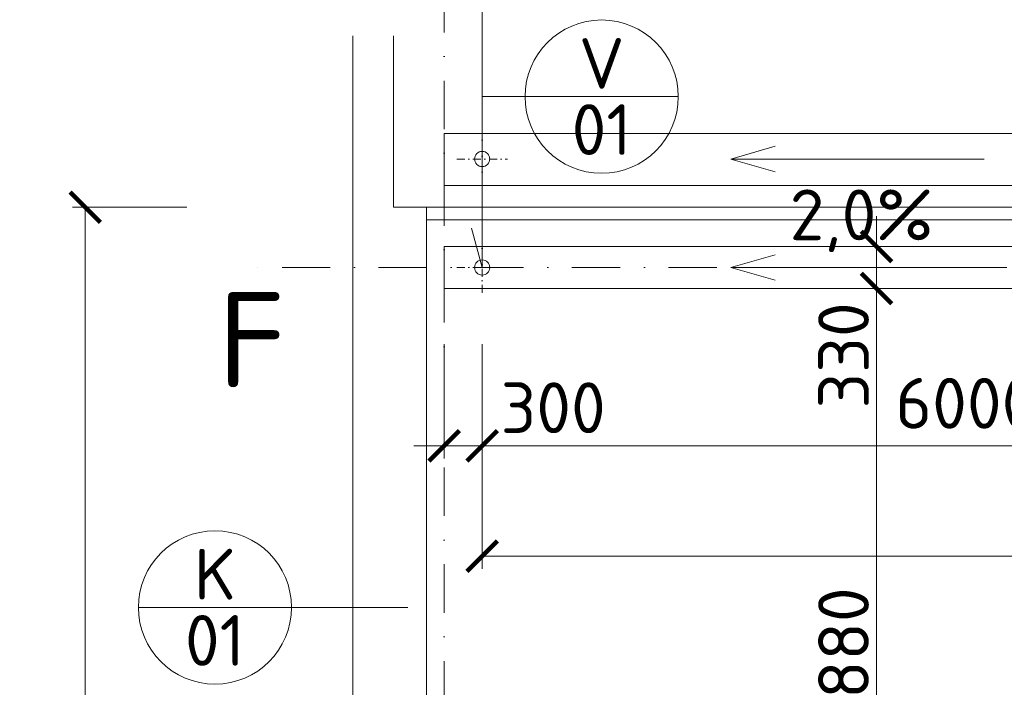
# Model space of a CAD drawing. Header units: millimetres. Extents: x 5450 to 1919026, y -34905 to 130825.
# Tile 37 of 154: x 70440 to 78205, y 108162 to 113423. Entities that reach past the tile are written whole.
import ezdxf
from ezdxf.enums import TextEntityAlignment as Align

# ---------------------------------------------------------------- set-up
doc = ezdxf.new("R2010")
doc.units = ezdxf.units.MM
doc.linetypes.add('CENTERX2', pattern=[101.6, 63.5, -12.7, 12.7, -12.7])
doc.linetypes.add('DASHDOT', pattern=[25.4, 12.7, -6.35, 0, -6.35])
doc.layers.get('Defpoints').update_dxf_attribs({"color": 8})
for name, color, linetype, lineweight in [('A99_N_kce-pohl', 1, 'Continuous', 9), ('A99_N_koty-200', 5, 'Continuous', 5), ('A99_N_koty-vysk', 160, 'Continuous', 5), ('A99_N_txt-popis-200', 240, 'Continuous', 5), ('A99_N_znaceni 200', 5, 'Continuous', 5), ('A99_S_kce-pohl', 7, 'Continuous', 5), ('A99_S_osy', 1, 'CENTERX2', 5)]:
    doc.layers.add(name, color=color, linetype=linetype, lineweight=lineweight)
doc.styles.add('A99_kota', font='isocpeur.ttf', dxfattribs={"height": 2})
doc.styles.add('A99_popis', font='isocpeur.ttf')
doc.styles.add('ad_popis 100', font='isocpeur.ttf', dxfattribs={"height": 200})
doc.dimstyles.new('A99_kota_200 new', dxfattribs={"dimscale": 200, "dimtxt": 2, "dimasz": 1.2, "dimexe": 0.5, "dimexo": 1.5, "dimgap": 0.3, "dimtad": 1, "dimdec": 0, "dimzin": 3, "dimdsep": 46, "dimtxsty": 'A99_kota', "dimblk": 'ARCHTICK', "dimcen": 2.5, "dimazin": 2, "dimtfac": 0.75, "dimtdec": 0, "dimtmove": 2, "dimatfit": 0, "dimfxl": 4, "dimfxlon": 1, "dimtolj": 1, "dimtzin": 0, "dimlwd": 5, "dimlwe": 5, "dimarcsym": 0})

# ---------------------------------------------------------------- blocks, each defined once
blk = doc.blocks.new('*U24')
at = {"color": 0, "linetype": 'ByBlock'}
for p, q in [((5.7, -4), (5.7, -14.35)), ((5.7, -14.35), (5.286, -12.805))]:
    blk.add_line(p, q, dxfattribs=at)
blk.add_lwpolyline([(0, -4), (11.4, -4), (11.4, 0), (0, 0)], close=True, dxfattribs=at)
at = {"color": 0, "linetype": 'ByBlock', "style": 'A99_kota'}
for tag, p in [('VYSKA', (5.7, -2.241)), ('VYSKA_POPIS1', (5.7, -6.041)), ('VYSKA_POPIS2', (5.9, -9.541)), ('VYSKA_POPIS3', (5.9, -13.041))]:
    blk.add_attdef(tag, text='', height=2, dxfattribs=at).set_placement(p, align=Align.MIDDLE)
blk = doc.blocks.new('*U14')
at = {"color": 0, "linetype": 'ByBlock'}
blk.add_line((-3.02, 0), (3.02, 0), dxfattribs=at)
blk.add_circle((0, 0), 3.02, dxfattribs=at)
at = {"color": 0, "linetype": 'ByBlock', "style": 'A99_popis'}
for tag, p in [('KATEGORIE', (0, 1.31)), ('PRVEK', (0, -1.298))]:
    blk.add_attdef(tag, text='', height=2, dxfattribs=at).set_placement(p, align=Align.MIDDLE_CENTER)
blk = doc.blocks.new('_ArchTick')
at = {"color": 0, "linetype": 'ByBlock', "const_width": 0.15}
blk.add_lwpolyline([(-0.5, -0.5), (0.5, 0.5)], dxfattribs=at)
blk = doc.blocks.new('*D1151')
at = {"layer": 'A99_N_koty-200', "color": 0, "linetype": 'Continuous', "lineweight": 5, "transparency": 16777216}
for p, q in [((73787.3, 110865), (73787.3, 109965)), ((74087.3, 110865), (74087.3, 109965)), ((73787.3, 110065), (73547.3, 110065)), ((73787.3, 110065), (74087.3, 110065)), ((74087.3, 110065), (74327.3, 110065))]:
    blk.add_line(p, q, dxfattribs=at)
at = {"layer": 'Defpoints', "color": 0, "linetype": 'Continuous', "lineweight": 18, "transparency": 16777216}
for p in [(74087.3, 111470), (73787.3, 111350), (74087.3, 110065)]:
    blk.add_point(p, dxfattribs=at)
at = {"layer": 'A99_N_koty-200', "color": 0, "linetype": 'Continuous', "lineweight": 5, "transparency": 16777216, "xscale": 240, "yscale": 240, "zscale": 240}
blk.add_blockref('_ArchTick', (73787.3, 110065), dxfattribs=at)
at = {"layer": 'A99_N_koty-200', "color": 0, "linetype": 'Continuous', "lineweight": 5, "transparency": 16777216, "xscale": 240, "yscale": 240, "zscale": 240, "rotation": 180}
blk.add_blockref('_ArchTick', (74087.3, 110065), dxfattribs=at)
at = {"layer": 'A99_N_koty-200', "color": 0, "linetype": 'Continuous', "transparency": 16777216, "insert": (74647.3, 110365), "char_height": 400, "attachment_point": 5, "style": 'A99_kota'}
blk.add_mtext('\\A1;300', dxfattribs=at)
blk = doc.blocks.new('*D1153')
at = {"layer": 'A99_N_koty-200', "color": 0, "linetype": 'Continuous', "lineweight": 5, "transparency": 16777216}
for p, q in [((74087.3, 109995), (74087.3, 109095)), ((86087.3, 109995), (86087.3, 109095)), ((74087.3, 109195), (86087.3, 109195))]:
    blk.add_line(p, q, dxfattribs=at)
at = {"layer": 'Defpoints', "color": 0, "linetype": 'Continuous', "lineweight": 18, "transparency": 16777216}
for p in [(74087.3, 111470), (86087.3, 111470), (86087.3, 109195)]:
    blk.add_point(p, dxfattribs=at)
at = {"layer": 'A99_N_koty-200', "color": 0, "linetype": 'Continuous', "lineweight": 5, "transparency": 16777216, "xscale": 240, "yscale": 240, "zscale": 240, "rotation": 180}
blk.add_blockref('_ArchTick', (74087.3, 109195), dxfattribs=at)
at = {"layer": 'A99_N_koty-200', "color": 0, "linetype": 'Continuous', "lineweight": 5, "transparency": 16777216, "xscale": 240, "yscale": 240, "zscale": 240}
blk.add_blockref('_ArchTick', (86087.3, 109195), dxfattribs=at)
at = {"layer": 'A99_N_koty-200', "color": 0, "linetype": 'Continuous', "transparency": 16777216, "insert": (80087.3, 109455), "char_height": 400, "attachment_point": 5, "style": 'A99_kota'}
blk.add_mtext('\\A1;12000', dxfattribs=at)
blk = doc.blocks.new('*D1155')
at = {"layer": 'A99_N_koty-200', "color": 0, "linetype": 'Continuous', "lineweight": 5, "transparency": 16777216}
for p, q in [((74087.3, 110560), (74087.3, 109965)), ((80087.3, 110560), (80087.3, 109965)), ((74087.3, 110065), (80087.3, 110065))]:
    blk.add_line(p, q, dxfattribs=at)
at = {"layer": 'Defpoints', "color": 0, "linetype": 'Continuous', "lineweight": 18, "transparency": 16777216}
for p in [(74087.3, 110860), (80087.3, 110860), (80087.3, 110065)]:
    blk.add_point(p, dxfattribs=at)
at = {"layer": 'A99_N_koty-200', "color": 0, "linetype": 'Continuous', "lineweight": 5, "transparency": 16777216, "xscale": 240, "yscale": 240, "zscale": 240, "rotation": 180}
blk.add_blockref('_ArchTick', (74087.3, 110065), dxfattribs=at)
at = {"layer": 'A99_N_koty-200', "color": 0, "linetype": 'Continuous', "lineweight": 5, "transparency": 16777216, "xscale": 240, "yscale": 240, "zscale": 240}
blk.add_blockref('_ArchTick', (80087.3, 110065), dxfattribs=at)
at = {"layer": 'A99_N_koty-200', "color": 0, "linetype": 'Continuous', "transparency": 16777216, "insert": (77902.3, 110400), "char_height": 400, "attachment_point": 5, "style": 'A99_kota'}
blk.add_mtext('\\A1;6000', dxfattribs=at)
blk = doc.blocks.new('*D1621')
at = {"layer": 'A99_N_koty-200', "color": 0, "linetype": 'Continuous', "lineweight": 5, "transparency": 16777216}
for p, q in [((77997.3, 111305), (77097.3, 111305)), ((77197.3, 105425), (77197.3, 111305)), ((77997.3, 105425), (77097.3, 105425))]:
    blk.add_line(p, q, dxfattribs=at)
at = {"layer": 'Defpoints', "color": 0, "linetype": 'Continuous', "lineweight": 18, "transparency": 16777216}
for p in [(77197.3, 111305), (79522.3, 111305), (79747.3, 105425)]:
    blk.add_point(p, dxfattribs=at)
at = {"layer": 'A99_N_koty-200', "color": 0, "linetype": 'Continuous', "lineweight": 5, "transparency": 16777216, "xscale": 240, "yscale": 240, "zscale": 240}
for p, rotation in [((77197.3, 111305), 90), ((77197.3, 105425), 270)]:
    blk.add_blockref('_ArchTick', p, dxfattribs=dict(at, rotation=rotation))
at = {"layer": 'A99_N_koty-200', "color": 0, "linetype": 'Continuous', "transparency": 16777216, "insert": (76937.3, 108365), "char_height": 400, "attachment_point": 5, "rotation": 90, "style": 'A99_kota'}
blk.add_mtext('\\A1;5880', dxfattribs=at)
blk = doc.blocks.new('*D1623')
at = {"layer": 'A99_N_koty-200', "color": 0, "linetype": 'Continuous', "lineweight": 5, "transparency": 16777216}
for p, q in [((77197.3, 111635), (77197.3, 111875)), ((77197.3, 111635), (77297.3, 111635)), ((77197.3, 111305), (77197.3, 111635)), ((77197.3, 111305), (77297.3, 111305)), ((77197.3, 111305), (77197.3, 111065))]:
    blk.add_line(p, q, dxfattribs=at)
at = {"layer": 'Defpoints', "color": 0, "linetype": 'Continuous', "lineweight": 18, "transparency": 16777216}
for p in [(77197.3, 111635), (77197.3, 111635), (77197.3, 111305)]:
    blk.add_point(p, dxfattribs=at)
at = {"layer": 'A99_N_koty-200', "color": 0, "linetype": 'Continuous', "lineweight": 5, "transparency": 16777216, "xscale": 240, "yscale": 240, "zscale": 240}
for p, rotation in [((77197.3, 111635), 270), ((77197.3, 111305), 90)]:
    blk.add_blockref('_ArchTick', p, dxfattribs=dict(at, rotation=rotation))
at = {"layer": 'A99_N_koty-200', "color": 0, "linetype": 'Continuous', "transparency": 16777216, "insert": (76937.3, 110777.5), "char_height": 400, "attachment_point": 5, "rotation": 90, "style": 'A99_kota'}
blk.add_mtext('\\A1;330', dxfattribs=at)
blk = doc.blocks.new('*D1721')
at = {"layer": 'A99_N_koty-200', "color": 0, "linetype": 'Continuous', "lineweight": 5, "transparency": 16777216}
for p, q in [((71757.3, 111945), (70857.3, 111945)), ((70957.3, 56520), (70957.3, 111945)), ((71757.3, 56520), (70857.3, 56520))]:
    blk.add_line(p, q, dxfattribs=at)
at = {"layer": 'Defpoints', "color": 0, "linetype": 'Continuous', "lineweight": 18, "transparency": 16777216}
for p in [(70957.3, 111945), (73387.3, 111945), (73067.3, 56520)]:
    blk.add_point(p, dxfattribs=at)
at = {"layer": 'A99_N_koty-200', "color": 0, "linetype": 'Continuous', "lineweight": 5, "transparency": 16777216, "xscale": 240, "yscale": 240, "zscale": 240}
for p, rotation in [((70957.3, 111945), 90), ((70957.3, 56520), 270)]:
    blk.add_blockref('_ArchTick', p, dxfattribs=dict(at, rotation=rotation))
at = {"layer": 'A99_N_koty-200', "color": 0, "linetype": 'Continuous', "transparency": 16777216, "insert": (70697.3, 84232.5), "char_height": 400, "attachment_point": 5, "rotation": 90, "style": 'A99_kota'}
blk.add_mtext('\\A1;55425', dxfattribs=at)

msp = doc.modelspace()

# ---------------------------------------------------------------- linework, layer by layer
at = {"layer": 'A99_N_kce-pohl', "linetype": 'Continuous', "lineweight": 9}
for points in [[(73067.3, 56520), (73067.3, 113295)], [(73067.3, 112420), (73067.3, 56520), (74967.3, 56520), (74967.3, 54610)], [(73647.3, 56520), (73647.3, 111945)]]:
    msp.add_lwpolyline(points, dxfattribs=at)
at = {"layer": 'A99_N_kce-pohl', "linetype": 'DASHDOT', "lineweight": 5, "ltscale": 5}
for points in [[(74087.3, 111270), (74087.3, 111670)], [(73887.3, 111470), (74287.3, 111470)]]:
    msp.add_lwpolyline(points, dxfattribs=at)
at = {"layer": 'A99_N_kce-pohl', "linetype": 'Continuous', "ltscale": 25}
msp.add_lwpolyline([(206227.3, 111305), (206227.3, 111635), (73787.3, 111635), (73787.3, 111305)], close=True, dxfattribs=at)
at = {"layer": 'A99_N_kce-pohl', "linetype": 'Continuous'}
msp.add_circle((74087.3, 111470), 60, dxfattribs=at)
at = {"layer": 'A99_N_koty-vysk'}
for points in [[(76047.3, 112325), (76397.3, 112425)], [(76047.3, 112325), (78047.3, 112325)], [(76047.3, 112325), (76397.3, 112225)], [(76047.3, 111470), (76397.3, 111570)], [(76047.3, 111470), (78047.3, 111470)], [(76047.3, 111470), (76397.3, 111370)]]:
    msp.add_lwpolyline(points, dxfattribs=at)
at = {"layer": 'A99_N_znaceni 200'}
msp.add_lwpolyline([(74425.8, 112816.5), (74087.3, 112816.5)], dxfattribs=at)
at = {"layer": 'A99_N_znaceni 200', "lineweight": 5}
msp.add_lwpolyline([(72584.2, 108791.3), (73502.4, 108791.3)], dxfattribs=at)
at = {"layer": 'A99_S_kce-pohl', "linetype": 'Continuous', "ltscale": 25}
for p, q in [((73787.3, 112525.1), (206227.3, 112525.1)), ((73787.3, 112115.1), (206227.3, 112115.1))]:
    msp.add_line(p, q, dxfattribs=at)
for points in [[(73647.3, 111945), (73387.3, 111945), (73387.3, 113295)], [(73787.3, 112115.1), (73787.3, 112525.1)]]:
    msp.add_lwpolyline(points, dxfattribs=at)
at = {"layer": 'A99_S_kce-pohl', "linetype": 'DASHDOT', "lineweight": 5, "ltscale": 5}
for points in [[(74087.3, 112125), (74087.3, 112525)], [(73887.3, 112325), (74287.3, 112325)]]:
    msp.add_lwpolyline(points, dxfattribs=at)
at = {"layer": 'A99_S_kce-pohl', "linetype": 'Continuous', "ltscale": 25}
msp.add_lwpolyline([(73647.3, 111945), (206227.3, 111945), (206227.3, 111845), (73647.3, 111845)], close=True, dxfattribs=at)
at = {"layer": 'A99_S_kce-pohl', "linetype": 'Continuous'}
msp.add_circle((74087.3, 112325), 60, dxfattribs=at)
at = {"layer": 'A99_S_osy', "linetype": 'DASHDOT', "lineweight": 5, "ltscale": 30}
for points in [[(73787.3, 130470), (73787.3, 55770)], [(220737.3, 111470), (72162.3, 111470)]]:
    msp.add_lwpolyline(points, dxfattribs=at)

# ---------------------------------------------------------------- block references
at = {"layer": 'A99_N_koty-vysk', "xscale": 200, "yscale": 200, "zscale": 200}
msp.add_blockref('*U24', (72947.3, 114340), dxfattribs=at).add_auto_attribs({'VYSKA': '+13,280'})
at = {"layer": 'A99_N_znaceni 200', "xscale": 200, "yscale": 200, "zscale": 200}
for p, values in [((75029.8, 112816.5), {'KATEGORIE': 'V', 'PRVEK': '01'}), ((71980.2, 108791.3), {'KATEGORIE': 'K', 'PRVEK': '01'})]:
    msp.add_blockref('*U14', p, dxfattribs=at).add_auto_attribs(values)

# ---------------------------------------------------------------- texts
at = {"layer": 'A99_N_koty-vysk', "insert": (76512.3, 112085), "char_height": 400, "attachment_point": 1, "style": 'ad_popis 100'}
msp.add_mtext_dynamic_manual_height_columns('2,0%', width=673.852, gutter_width=2000, heights=[0], dxfattribs=at)
at = {"layer": 'A99_N_txt-popis-200', "color": 1, "lineweight": 0, "insert": (72003.8, 111275), "char_height": 750, "attachment_point": 1, "style": 'ad_popis 100', "bg_fill": 3, "box_fill_scale": 1, "bg_fill_color": 256, "bg_fill_transparency": 0}
msp.add_mtext_dynamic_manual_height_columns('F', width=832.5, gutter_width=1000, heights=[0], dxfattribs=at)

# ---------------------------------------------------------------- dimensions: what is measured, and where the dimension line sits
at = {"layer": 'A99_N_koty-200', "linetype": 'Continuous'}
dim = msp.add_linear_dim(base=(77197.3, 111635), p1=(77197.3, 111305), p2=(77197.3, 111635), angle=90, dimstyle='A99_kota_200 new', override={"dimscale": 0, "dimtix": 1, "dimtofl": 1, "dimtmove": 2, "dimatfit": 0}, dxfattribs=at)
dim.commit()
dim.dimension.update_dxf_attribs({"geometry": '*D1623', "text_midpoint": (76937.3, 110777.5), "dimtype": 160})
for base, p1, p2, picture, middle in [((74087.3, 110065), (73787.3, 111350), (74087.3, 111470), '*D1151', (74647.3, 110365)), ((80087.3, 110065), (74087.3, 110860), (80087.3, 110860), '*D1155', (77902.3, 110400))]:
    dim = msp.add_linear_dim(base=base, p1=p1, p2=p2, dimstyle='A99_kota_200 new', override={"dimscale": 0, "dimtix": 1, "dimtofl": 1, "dimtmove": 2, "dimatfit": 0}, dxfattribs=at)
    dim.commit()
    dim.dimension.update_dxf_attribs({"geometry": picture, "text_midpoint": middle, "dimtype": 160})
dim = msp.add_linear_dim(base=(86087.3, 109195), p1=(74087.3, 111470), p2=(86087.3, 111470), dimstyle='A99_kota_200 new', override={"dimscale": 0, "dimtix": 1, "dimtofl": 1, "dimtmove": 2, "dimatfit": 0}, dxfattribs=at)
dim.commit()
dim.dimension.update_dxf_attribs({"geometry": '*D1153', "text_midpoint": (80087.3, 109455)})
dim = msp.add_linear_dim(base=(77197.3, 111305), p1=(79747.3, 105425), p2=(79522.3, 111305), angle=90, dimstyle='A99_kota_200 new', override={"dimscale": 0, "dimtix": 1, "dimtofl": 1, "dimtmove": 2, "dimatfit": 0}, dxfattribs=at)
dim.commit()
dim.dimension.update_dxf_attribs({"geometry": '*D1621', "text_midpoint": (76937.3, 108365)})

# ---------------------------------------------------------------- next in the draw order: dimensions: what is measured, and where the dimension line sits
dim = msp.add_linear_dim(base=(70957.3, 111945), p1=(73067.3, 56520), p2=(73387.3, 111945), angle=90, dimstyle='A99_kota_200 new', override={"dimscale": 0, "dimtix": 1, "dimtofl": 1, "dimtmove": 2, "dimatfit": 0}, dxfattribs=at)
dim.commit()
dim.dimension.update_dxf_attribs({"geometry": '*D1721', "text_midpoint": (70697.3, 84232.5)})

doc.saveas('drawing.dxf')
